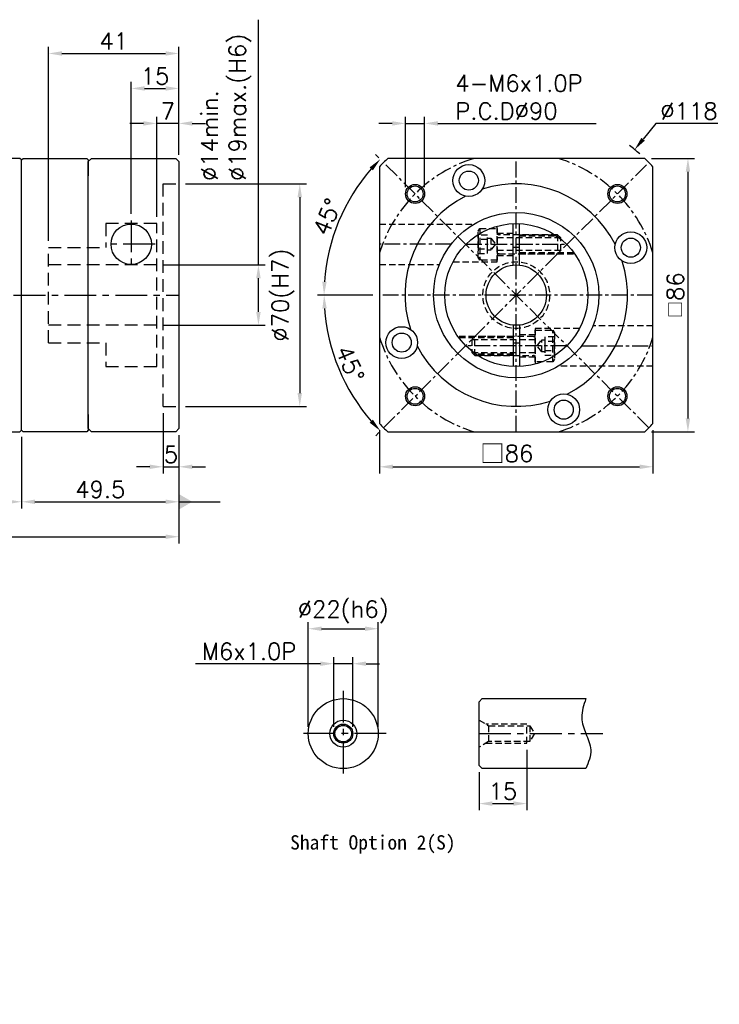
# Model space of a CAD drawing. Header units: millimetres. Extents: x -265 to 775, y -19 to 500.
# Tile 2 of 2: x 41 to 261, y 134 to 444. Entities that reach past the tile are written whole.
import ezdxf

# ---------------------------------------------------------------- set-up
doc = ezdxf.new("R2010")
doc.units = ezdxf.units.MM
doc.header["$LTSCALE"] = 4
doc.linetypes.add('CENTER', pattern=[2, 1.25, -0.25, 0.25, -0.25])
doc.linetypes.add('DASHED', pattern=[0.75, 0.5, -0.25])
for name, color, linetype in [('DIM', 6, 'Continuous'), ('MF090X1-211', 7, 'Continuous'), ('MF90X1-012', 7, 'Continuous'), ('MF90X1-212', 7, 'Continuous'), ('MF90X1-511', 7, 'Continuous'), ('圖框', 7, 'Continuous')]:
    doc.layers.add(name, color=color, linetype=linetype)
doc.styles.get("Standard").update_dxf_attribs({"font": 'romans.shx'})
doc.dimstyles.new('R', dxfattribs={"dimscale": 2.1, "dimtxt": 2.5, "dimasz": 2, "dimexe": 1, "dimexo": 1, "dimgap": 0.6, "dimtad": 1, "dimtoh": 1, "dimdec": 4, "dimdsep": 46, "dimtxsty": 'Standard', "dimcen": 0.5, "dimdle": 1, "dimclrt": 7, "dimadec": 4, "dimazin": 2, "dimtfac": 1, "dimtdec": 4, "dimtofl": 0, "dimtmove": 0, "dimatfit": 3, "dimfxl": 0, "dimtolj": 1, "dimarcsym": 0})
doc.dimstyles.get("Standard").update_dxf_attribs({"dimscale": 2.1, "dimtxt": 2.5, "dimasz": 2, "dimexe": 1, "dimexo": 1, "dimgap": 0.6, "dimtad": 1, "dimdec": 4, "dimdsep": 46, "dimtxsty": 'Standard', "dimcen": 0.5, "dimdle": 1, "dimclrt": 7, "dimadec": 4, "dimazin": 2, "dimtfac": 1, "dimtdec": 4, "dimtofl": 0, "dimtmove": 0, "dimatfit": 3, "dimfxl": 0, "dimtolj": 1, "dimarcsym": 0})

# ---------------------------------------------------------------- blocks, each defined once
blk = doc.blocks.new('*D39')
at = {"color": 0, "lineweight": -2, "ltscale": 2}
for p, q in [((116.45, 366.54), (116.45, 443.67)), ((86.55, 366.54), (118.55, 366.54)), ((116.45, 351.74), (116.45, 362.34)), ((86.55, 347.54), (118.55, 347.54))]:
    blk.add_line(p, q, dxfattribs=at)
at = {"color": 0, "ltscale": 2}
for points in [[(115.75, 362.34), (117.15, 362.34), (116.45, 366.54)], [(115.75, 351.74), (117.15, 351.74), (116.45, 347.54)]]:
    blk.add_solid(points, dxfattribs=at)
at = {"layer": 'Defpoints', "color": 0, "ltscale": 2}
for p in [(84.45, 366.54), (84.45, 347.54), (116.45, 347.54)]:
    blk.add_point(p, dxfattribs=at)
at = {"color": 7, "ltscale": 2, "insert": (98.44, 392.91), "char_height": 5.25, "attachment_point": 1, "rotation": 90}
blk.add_mtext('\\A1;%%C14min.\\P%%C19max.(H6)', dxfattribs=at)
blk = doc.blocks.new('*D40')
at = {"layer": 'Defpoints', "color": 0, "ltscale": 2}
for p in [(91.45, 392.04), (91.45, 322.04), (129.45, 322.04)]:
    blk.add_point(p, dxfattribs=at)
at = {"layer": '圖框', "color": 0, "lineweight": -2, "ltscale": 2}
for p, q in [((93.55, 392.04), (131.55, 392.04)), ((129.45, 387.84), (129.45, 326.24)), ((93.55, 322.04), (131.55, 322.04))]:
    blk.add_line(p, q, dxfattribs=at)
at = {"layer": '圖框', "color": 0, "ltscale": 2}
for points in [[(128.75, 387.84), (130.15, 387.84), (129.45, 392.04)], [(128.75, 326.24), (130.15, 326.24), (129.45, 322.04)]]:
    blk.add_solid(points, dxfattribs=at)
at = {"layer": '圖框', "color": 7, "ltscale": 2, "insert": (124.19, 357.04), "char_height": 5.25, "attachment_point": 5, "rotation": 90}
blk.add_mtext('\\A1;%%C70(H7)', dxfattribs=at)
blk = doc.blocks.new('*D24')
at = {"layer": 'Defpoints', "color": 0, "ltscale": 2}
for p in [(41.95, 314.54), (91.45, 315.04), (91.45, 292.04)]:
    blk.add_point(p, dxfattribs=at)
at = {"layer": '圖框', "color": 0, "lineweight": -2, "ltscale": 2}
for p, q in [((91.45, 312.94), (91.45, 289.94)), ((41.95, 312.44), (41.95, 289.94)), ((46.15, 292.04), (87.25, 292.04))]:
    blk.add_line(p, q, dxfattribs=at)
at = {"layer": '圖框', "color": 0, "ltscale": 2}
for points in [[(46.15, 292.74), (46.15, 291.34), (41.95, 292.04)], [(87.25, 292.74), (87.25, 291.34), (91.45, 292.04)]]:
    blk.add_solid(points, dxfattribs=at)
at = {"layer": '圖框', "color": 7, "ltscale": 2, "insert": (66.7, 295.92), "char_height": 5.25, "attachment_point": 5}
blk.add_mtext('\\A1;49.5', dxfattribs=at)
blk = doc.blocks.new('*D41')
at = {"layer": 'Defpoints', "color": 0, "ltscale": 2}
for p in [(86.45, 322.04), (91.45, 315.04), (91.45, 303.04)]:
    blk.add_point(p, dxfattribs=at)
at = {"layer": '圖框', "color": 0, "lineweight": -2, "ltscale": 2}
for p, q in [((86.45, 319.94), (86.45, 300.94)), ((91.45, 312.94), (91.45, 300.94)), ((82.25, 303.04), (78.05, 303.04)), ((86.45, 303.04), (91.45, 303.04)), ((95.65, 303.04), (99.85, 303.04))]:
    blk.add_line(p, q, dxfattribs=at)
at = {"layer": '圖框', "color": 0, "ltscale": 2}
for points in [[(82.25, 303.74), (82.25, 302.34), (86.45, 303.04)], [(95.65, 303.74), (95.65, 302.34), (91.45, 303.04)]]:
    blk.add_solid(points, dxfattribs=at)
at = {"layer": '圖框', "color": 7, "ltscale": 2, "insert": (88.95, 306.92), "char_height": 5.25, "attachment_point": 5}
blk.add_mtext('\\A1;5', dxfattribs=at)
blk = doc.blocks.new('*D42')
at = {"layer": 'Defpoints', "color": 0, "ltscale": 2}
for p in [(91.45, 422.04), (91.45, 399.04), (76.45, 380.54)]:
    blk.add_point(p, dxfattribs=at)
at = {"layer": '圖框', "color": 0, "lineweight": -2, "ltscale": 2}
for p, q in [((76.45, 382.64), (76.45, 424.14)), ((80.65, 422.04), (87.25, 422.04)), ((91.45, 401.14), (91.45, 424.14))]:
    blk.add_line(p, q, dxfattribs=at)
at = {"layer": '圖框', "color": 0, "ltscale": 2}
for points in [[(80.65, 422.74), (80.65, 421.34), (76.45, 422.04)], [(87.25, 422.74), (87.25, 421.34), (91.45, 422.04)]]:
    blk.add_solid(points, dxfattribs=at)
at = {"layer": '圖框', "color": 7, "ltscale": 2, "insert": (83.95, 425.92), "char_height": 5.25, "attachment_point": 5}
blk.add_mtext('\\A1;15', dxfattribs=at)
blk = doc.blocks.new('*D43')
at = {"layer": 'Defpoints', "color": 0, "ltscale": 2}
for p in [(91.45, 433.04), (91.45, 399.04), (50.45, 372.04)]:
    blk.add_point(p, dxfattribs=at)
at = {"layer": '圖框', "color": 0, "lineweight": -2, "ltscale": 2}
for p, q in [((50.45, 374.14), (50.45, 435.14)), ((91.45, 401.14), (91.45, 435.14)), ((54.65, 433.04), (87.25, 433.04))]:
    blk.add_line(p, q, dxfattribs=at)
at = {"layer": '圖框', "color": 0, "ltscale": 2}
for points in [[(54.65, 433.74), (54.65, 432.34), (50.45, 433.04)], [(87.25, 433.74), (87.25, 432.34), (91.45, 433.04)]]:
    blk.add_solid(points, dxfattribs=at)
at = {"layer": '圖框', "color": 7, "ltscale": 2, "insert": (70.95, 436.92), "char_height": 5.25, "attachment_point": 5}
blk.add_mtext('\\A1;41', dxfattribs=at)
blk = doc.blocks.new('*D25')
at = {"layer": 'Defpoints', "color": 0, "ltscale": 2}
for p in [(239.27, 398.76), (154.55, 357.04), (240.55, 357.04), (139.18, 341.4), (155.83, 315.32)]:
    blk.add_point(p, dxfattribs=at)
at = {"layer": '圖框', "color": 0, "lineweight": -2, "ltscale": 2}
for p, q in [((152.45, 357.04), (135.02, 357.04)), ((154.34, 313.83), (153.33, 312.82))]:
    blk.add_line(p, q, dxfattribs=at)
blk.add_arc((197.55, 357.04), 60.43, 183.983, 221.017, dxfattribs=at)
at = {"layer": '圖框', "color": 0, "ltscale": 2}
for points in [[(136.56, 352.82), (137.96, 352.86), (137.12, 357.04)], [(152.46, 317.86), (151.44, 316.9), (154.82, 314.31)]]:
    blk.add_solid(points, dxfattribs=at)
at = {"layer": '圖框', "color": 7, "ltscale": 2, "insert": (145.31, 335.4), "char_height": 5.25, "attachment_point": 5, "rotation": 292.5}
blk.add_mtext('\\A1;45°', dxfattribs=at)
blk = doc.blocks.new('*D26')
at = {"layer": 'Defpoints', "color": 0, "ltscale": 2}
for p in [(155.83, 398.76), (145.18, 387.27), (154.55, 357.04), (240.55, 357.04), (239.27, 315.32)]:
    blk.add_point(p, dxfattribs=at)
at = {"layer": '圖框', "color": 0, "lineweight": -2, "ltscale": 2}
for p, q in [((154.34, 400.24), (153.31, 401.28)), ((152.45, 357.04), (134.98, 357.04))]:
    blk.add_line(p, q, dxfattribs=at)
blk.add_arc((197.55, 357.04), 60.47, 138.9804, 176.0196, dxfattribs=at)
at = {"layer": '圖框', "color": 0, "ltscale": 2}
for points in [[(151.41, 397.2), (152.44, 396.25), (154.79, 399.8)], [(137.92, 361.21), (136.53, 361.26), (137.08, 357.04)]]:
    blk.add_solid(points, dxfattribs=at)
at = {"layer": '圖框', "color": 7, "ltscale": 2, "insert": (138.09, 381.66), "char_height": 5.25, "attachment_point": 5, "rotation": 67.5}
blk.add_mtext('\\A1;45°', dxfattribs=at)
blk = doc.blocks.new('*D27')
at = {"layer": 'Defpoints', "color": 0, "ltscale": 2}
for p in [(168.73, 411.04), (162.73, 388.86), (168.73, 388.86)]:
    blk.add_point(p, dxfattribs=at)
at = {"layer": '圖框', "color": 0, "lineweight": -2, "ltscale": 2}
for p, q in [((162.73, 390.96), (162.73, 413.14)), ((168.73, 390.96), (168.73, 413.14)), ((158.53, 411.04), (154.33, 411.04)), ((162.73, 411.04), (168.73, 411.04)), ((172.93, 411.04), (222.65, 411.04))]:
    blk.add_line(p, q, dxfattribs=at)
at = {"layer": '圖框', "color": 0, "ltscale": 2}
for points in [[(158.53, 411.74), (158.53, 410.34), (162.73, 411.04)], [(172.93, 411.74), (172.93, 410.34), (168.73, 411.04)]]:
    blk.add_solid(points, dxfattribs=at)
at = {"layer": '圖框', "color": 7, "ltscale": 2, "insert": (178.39, 426.3), "char_height": 5.25, "attachment_point": 1}
blk.add_mtext('\\A1;4-M6x1.0P\\PP.C.D%%C90', dxfattribs=at)
blk = doc.blocks.new('*D28')
at = {"layer": 'Defpoints', "color": 0, "ltscale": 2}
for p in [(234.79, 402.8), (160.31, 311.27)]:
    blk.add_point(p, dxfattribs=at)
at = {"layer": '圖框', "color": 0, "lineweight": -2, "ltscale": 2}
for p, q in [((241.49, 411.04), (237.44, 406.06)), ((261, 411.04), (241.49, 411.04)), ((196.5, 357.04), (198.6, 357.04)), ((197.55, 355.99), (197.55, 358.09))]:
    blk.add_line(p, q, dxfattribs=at)
blk.add_arc((197.55, 357.04), 59, 48.8264, 52.9038, dxfattribs=at)
at = {"layer": '圖框', "color": 0, "ltscale": 2}
blk.add_solid([(236.89, 406.5), (237.98, 405.62), (234.79, 402.8)], dxfattribs=at)
at = {"layer": '圖框', "color": 7, "ltscale": 2, "insert": (251.87, 414.92), "char_height": 5.25, "attachment_point": 5}
blk.add_mtext('\\A1;∅118', dxfattribs=at)
blk = doc.blocks.new('*D29')
at = {"layer": 'Defpoints', "color": 0, "ltscale": 2}
for p in [(-104.55, 347.04), (91.45, 315.04), (91.45, 281.04)]:
    blk.add_point(p, dxfattribs=at)
at = {"layer": '圖框', "color": 0, "lineweight": -2, "ltscale": 2}
for p, q in [((-104.55, 344.94), (-104.55, 278.94)), ((91.45, 312.94), (91.45, 278.94)), ((-100.35, 281.04), (87.25, 281.04))]:
    blk.add_line(p, q, dxfattribs=at)
at = {"layer": '圖框', "color": 0, "ltscale": 2}
for points in [[(-100.35, 281.74), (-100.35, 280.34), (-104.55, 281.04)], [(87.25, 281.74), (87.25, 280.34), (91.45, 281.04)]]:
    blk.add_solid(points, dxfattribs=at)
at = {"layer": '圖框', "color": 7, "ltscale": 2, "insert": (-6.55, 284.92), "char_height": 5.25, "attachment_point": 5}
blk.add_mtext('\\A1;196', dxfattribs=at)
blk = doc.blocks.new('*D35')
at = {"color": 0, "lineweight": -2}
for p, q in [((154.55, 314.54), (154.55, 300.94)), ((240.55, 314.54), (240.55, 300.94)), ((158.75, 303.04), (236.35, 303.04))]:
    blk.add_line(p, q, dxfattribs=at)
at = {"color": 0}
for points in [[(158.75, 303.74), (158.75, 302.34), (154.55, 303.04)], [(236.35, 303.74), (236.35, 302.34), (240.55, 303.04)]]:
    blk.add_solid(points, dxfattribs=at)
at = {"layer": 'Defpoints', "color": 0}
for p in [(154.55, 316.64), (240.55, 316.64), (240.55, 303.04)]:
    blk.add_point(p, dxfattribs=at)
at = {"color": 7, "insert": (194.55, 307.14), "char_height": 5.25, "attachment_point": 5}
blk.add_mtext('\\A1;{\\fPMingLiU|b0|i0|c136|p18;\\H1.083x;\\C0;□}86', dxfattribs=at)
blk = doc.blocks.new('A$C0B6407E4')
at = {"layer": 'MF90X1-212', "linetype": 'DASHED'}
for p, q in [((0.5, 10), (0.5, 0)), ((26, 7), (6, 7)), ((25, 8), (25, 2)), ((26, 3), (6, 3))]:
    blk.add_line(p, q, dxfattribs=at)
for points in [[(0.5, 0), (0, 0.87), (0, 9.13), (0.5, 10), (6, 10), (6, 0)], [(0, 7.89), (0, 2.11), (3, 2.11), (3, 7.89)], [(0, 6.44), (0, 3.56), (3, 3.56), (3, 6.44)], [(3, 3.11), (3, 6.89), (4, 6.89), (4, 3.11)]]:
    blk.add_lwpolyline(points, close=True, dxfattribs=at)
blk.add_lwpolyline([(4, 6.89), (5.44, 5), (4, 3.11)], dxfattribs=at)
blk.add_lwpolyline([(6, 1.4, -0.414214), (6.6, 2), (25, 2), (26, 3), (26, 7), (25, 8), (6.6, 8, -0.414214), (6, 8.6)], format="xyb", dxfattribs=at)
blk = doc.blocks.new('A$C2C864E7E')
at = {"layer": 'MF90X1-212'}
for p, q in [((21.5, 31.95), (21.5, 44.98)), ((23.5, 31.95), (23.5, 44.98)), ((21.5, 13.05), (21.5, 0.02)), ((23.5, 13.05), (23.5, 0.02))]:
    blk.add_line(p, q, dxfattribs=at)
at = {"layer": 'MF90X1-212', "linetype": 'DASHED'}
for p, q in [((16.5, 42), (21.5, 42)), ((23.5, 41.5), (34.55, 41.5)), ((23.5, 41.1), (35, 41.1)), ((16.5, 35), (21.5, 35)), ((23.5, 35.9), (40.57, 35.9)), ((23.5, 35.5), (40.86, 35.5)), ((21.5, 9.5), (4.14, 9.5)), ((28.5, 10), (23.5, 10)), ((21.5, 9.1), (4.43, 9.1)), ((21.5, 3.9), (10, 3.9)), ((21.5, 3.5), (10.45, 3.5)), ((28.5, 3), (23.5, 3))]:
    blk.add_line(p, q, dxfattribs=at)
at = {"layer": 'MF90X1-212', "linetype": 'CENTER'}
for p, q in [((6.68, 38.5), (38.32, 38.5)), ((38.32, 6.5), (6.68, 6.5))]:
    blk.add_line(p, q, dxfattribs=at)
at = {"layer": 'MF90X1-212', "linetype": 'DASHED'}
for points in [[(2.6, 33), (16.5, 33), (16.5, 44.21)], [(42.4, 12), (28.5, 12), (28.5, 0.79)]]:
    blk.add_lwpolyline(points, dxfattribs=at)
at = {"layer": 'MF90X1-212'}
for radius in [22.5, 9.5]:
    blk.add_circle((22.5, 22.5), radius, dxfattribs=at)
at = {"layer": 'MF90X1-212', "linetype": 'DASHED'}
blk.add_circle((22.5, 22.5), 10.5, dxfattribs=at)
at = {"layer": 'MF90X1-212'}
for start, end in [(86.1774, 93.8226), (266.1774, 273.8226)]:
    blk.add_arc((22.5, 22.5), 15, start, end, dxfattribs=at)
blk.add_blockref('A$C0B6407E4', (10.5, 33.5))
at = {"rotation": 180}
blk.add_blockref('A$C0B6407E4', (34.5, 11.5), dxfattribs=at)
blk = doc.blocks.new('*D51')
at = {"layer": 'Defpoints', "color": 0, "ltscale": 2}
for p in [(154.13, 252.11), (132.13, 219.11), (154.13, 219.11)]:
    blk.add_point(p, dxfattribs=at)
at = {"layer": '圖框', "color": 0, "lineweight": -2, "ltscale": 2}
for p, q in [((132.13, 221.21), (132.13, 254.21)), ((154.13, 221.21), (154.13, 254.21)), ((136.33, 252.11), (149.93, 252.11))]:
    blk.add_line(p, q, dxfattribs=at)
at = {"layer": '圖框', "color": 0, "ltscale": 2}
for points in [[(136.33, 252.81), (136.33, 251.41), (132.13, 252.11)], [(149.93, 252.81), (149.93, 251.41), (154.13, 252.11)]]:
    blk.add_solid(points, dxfattribs=at)
at = {"layer": '圖框', "color": 7, "ltscale": 2, "insert": (143.13, 257.37), "char_height": 5.25, "attachment_point": 5}
blk.add_mtext('\\A1;%%C22(h6)', dxfattribs=at)
blk = doc.blocks.new('*D37')
at = {"layer": 'Defpoints', "color": 0, "ltscale": 2}
for p in [(146.13, 241.11), (140.13, 219.11), (146.13, 219.11)]:
    blk.add_point(p, dxfattribs=at)
at = {"layer": '圖框', "color": 0, "lineweight": -2, "ltscale": 2}
for p, q in [((140.13, 221.21), (140.13, 243.21)), ((146.13, 221.21), (146.13, 243.21)), ((135.93, 241.11), (96.63, 241.11)), ((146.13, 241.11), (140.13, 241.11)), ((150.33, 241.11), (154.53, 241.11))]:
    blk.add_line(p, q, dxfattribs=at)
at = {"layer": '圖框', "color": 0, "ltscale": 2}
for points in [[(135.93, 241.81), (135.93, 240.41), (140.13, 241.11)], [(150.33, 241.81), (150.33, 240.41), (146.13, 241.11)]]:
    blk.add_solid(points, dxfattribs=at)
at = {"layer": '圖框', "color": 7, "ltscale": 2, "insert": (113.52, 245), "char_height": 5.25, "attachment_point": 5}
blk.add_mtext('\\A1;M6x1.0P', dxfattribs=at)
blk = doc.blocks.new('*D38')
at = {"layer": 'Defpoints', "color": 0, "ltscale": 2}
for p in [(200.83, 216.11), (185.83, 209.11), (200.83, 197.11)]:
    blk.add_point(p, dxfattribs=at)
at = {"layer": '圖框', "color": 0, "lineweight": -2, "ltscale": 2}
for p, q in [((200.83, 214.01), (200.83, 195.01)), ((185.83, 207.01), (185.83, 195.01)), ((190.03, 197.11), (196.63, 197.11))]:
    blk.add_line(p, q, dxfattribs=at)
at = {"layer": '圖框', "color": 0, "ltscale": 2}
for points in [[(190.03, 197.81), (190.03, 196.41), (185.83, 197.11)], [(196.63, 197.81), (196.63, 196.41), (200.83, 197.11)]]:
    blk.add_solid(points, dxfattribs=at)
at = {"layer": '圖框', "color": 7, "ltscale": 2, "insert": (193.33, 201), "char_height": 5.25, "attachment_point": 5}
blk.add_mtext('\\A1;15', dxfattribs=at)
blk = doc.blocks.new('*D17')
at = {"color": 0, "lineweight": -2}
for p, q in [((240.05, 400.04), (253.65, 400.04)), ((251.55, 395.84), (251.55, 318.24)), ((240.05, 314.04), (253.65, 314.04))]:
    blk.add_line(p, q, dxfattribs=at)
at = {"color": 0}
for points in [[(250.85, 395.84), (252.25, 395.84), (251.55, 400.04)], [(250.85, 318.24), (252.25, 318.24), (251.55, 314.04)]]:
    blk.add_solid(points, dxfattribs=at)
at = {"layer": 'Defpoints', "color": 0}
for p in [(237.95, 400.04), (237.95, 314.04), (251.55, 314.04)]:
    blk.add_point(p, dxfattribs=at)
at = {"color": 7, "insert": (247.66, 357.04), "char_height": 5.25, "attachment_point": 5, "rotation": 90}
blk.add_mtext('\\A1;{\\fPMingLiU|b0|i0|c136|p18;\\H0.75x;\\C256;□}86', dxfattribs=at)
blk = doc.blocks.new('_DatumFilled')
at = {"color": 0, "linetype": 'ByBlock'}
blk.add_solid([(0, 0.577), (-1, 0), (0, -0.577)], dxfattribs=at)
blk = doc.blocks.new('*D54')
at = {"color": 0, "lineweight": -2}
for p, q in [((84.45, 381.64), (84.45, 413.14)), ((91.45, 401.14), (91.45, 413.14)), ((80.25, 411.04), (76.05, 411.04)), ((91.45, 411.04), (84.45, 411.04)), ((95.65, 411.04), (99.85, 411.04))]:
    blk.add_line(p, q, dxfattribs=at)
at = {"color": 0}
for points in [[(80.25, 411.74), (80.25, 410.34), (84.45, 411.04)], [(95.65, 411.74), (95.65, 410.34), (91.45, 411.04)]]:
    blk.add_solid(points, dxfattribs=at)
at = {"layer": 'Defpoints', "color": 0}
for p in [(84.45, 411.04), (91.45, 399.04), (84.45, 379.54)]:
    blk.add_point(p, dxfattribs=at)
at = {"color": 7, "insert": (87.95, 414.92), "char_height": 5.25, "attachment_point": 5}
blk.add_mtext('\\A1;7', dxfattribs=at)
blk = doc.blocks.new('*D55')
at = {"layer": 'Defpoints', "color": 0, "ltscale": 2}
for p in [(18.45, 314.54), (41.95, 314.54), (41.95, 292.04)]:
    blk.add_point(p, dxfattribs=at)
at = {"layer": '圖框', "color": 0, "lineweight": -2, "ltscale": 2}
for p, q in [((18.45, 312.44), (18.45, 289.94)), ((41.95, 312.44), (41.95, 289.94)), ((22.65, 292.04), (37.75, 292.04))]:
    blk.add_line(p, q, dxfattribs=at)
at = {"layer": '圖框', "color": 0, "ltscale": 2}
for points in [[(22.65, 292.74), (22.65, 291.34), (18.45, 292.04)], [(37.75, 292.74), (37.75, 291.34), (41.95, 292.04)]]:
    blk.add_solid(points, dxfattribs=at)
at = {"layer": '圖框', "color": 7, "ltscale": 2, "insert": (30.2, 295.92), "char_height": 5.25, "attachment_point": 5}
blk.add_mtext('\\A1;23.5', dxfattribs=at)

msp = doc.modelspace()

# ---------------------------------------------------------------- linework, layer by layer
at = {"color": 0, "linetype": 'DASHED', "ltscale": 2}
for p, q in [((86.44701, 322.03764), (86.44701, 392.03764)), ((86.44701, 392.03764), (91.44701, 392.03764)), ((84.44701, 379.53764), (68.44701, 379.53764)), ((68.44701, 379.53764), (68.44701, 372.03764)), ((84.44701, 334.53764), (84.44701, 379.53764)), ((50.44701, 372.03764), (68.44701, 372.03764)), ((50.44701, 342.03764), (50.44701, 372.03764)), ((84.44701, 366.53764), (50.44701, 366.53764)), ((84.44701, 347.53764), (50.44701, 347.53764)), ((50.44701, 342.03764), (68.44701, 342.03764)), ((68.44701, 342.03764), (68.44701, 334.53764)), ((68.44701, 334.53764), (84.44701, 334.53764)), ((86.44701, 322.03764), (91.44701, 322.03764))]:
    msp.add_line(p, q, dxfattribs=at)
at = {"color": 0, "linetype": 'CENTER', "ltscale": 2}
for p, q in [((76.44701, 380.53764), (76.44701, 365.53764)), ((83.94701, 373.03764), (68.94701, 373.03764)), ((-104.55299, 357.03764), (91.44701, 357.03764))]:
    msp.add_line(p, q, dxfattribs=at)
at = {"ltscale": 2}
msp.add_lwpolyline([(18.94701, 314.03764), (41.44701, 314.03764), (41.94701, 314.53764), (41.94701, 399.53764), (41.44701, 400.03764), (18.94701, 400.03764), (18.44701, 399.53764), (18.44701, 314.53764)], close=True, dxfattribs=at)
at = {"color": 0}
for centre, radius in [((165.72801, 388.85745), 3), ((165.72801, 388.85745), 2.5), ((229.36762, 388.85745), 3), ((229.36762, 388.85745), 2.5), ((165.72801, 325.21784), 3), ((165.72801, 325.21784), 2.5), ((229.36762, 325.21784), 3), ((229.36762, 325.21784), 2.5)]:
    msp.add_circle(centre, radius, dxfattribs=at)
for start, end in [(27.1536846, 107.8463154), (117.1536846, 197.8463154), (297.1536846, 17.8463154), (207.1536846, 287.8463154)]:
    msp.add_arc((197.54781, 357.03764), 35, start, end, dxfattribs=at)
at = {"layer": 'MF090X1-211', "color": 0}
for p, q in [((41.94701, 399.53764), (42.44701, 400.03764)), ((42.44701, 400.03764), (62.44701, 400.03764)), ((62.94701, 399.53764), (62.44701, 400.03764)), ((62.94701, 399.53764), (62.94701, 394.53764)), ((62.94701, 399.53764), (62.94701, 398.13764)), ((62.94701, 319.53764), (62.94701, 314.53764)), ((41.94701, 314.53764), (42.44701, 314.03764)), ((62.44701, 314.03764), (42.44701, 314.03764)), ((62.94701, 314.53764), (62.44701, 314.03764))]:
    msp.add_line(p, q, dxfattribs=at)
at = {"layer": 'MF90X1-012', "color": 0, "linetype": 'CENTER', "ltscale": 2}
for p, q in [((143.13075, 232.6122), (143.13075, 205.6122)), ((156.63075, 219.1122), (129.63075, 219.1122))]:
    msp.add_line(p, q, dxfattribs=at)
at = {"layer": 'MF90X1-012', "color": 0, "ltscale": 2}
for p, q in [((185.83322, 229.1122), (186.83322, 230.1122)), ((186.83322, 230.1122), (219.43322, 230.1122)), ((185.83322, 209.1122), (185.83322, 229.1122)), ((186.83322, 208.1122), (185.83322, 209.1122)), ((219.43322, 208.1122), (186.83322, 208.1122))]:
    msp.add_line(p, q, dxfattribs=at)
for radius in [11, 4.25, 3, 2.6]:
    msp.add_circle((143.13075, 219.1122), radius, dxfattribs=at)
at = {"layer": 'MF90X1-511', "linetype": 'CENTER'}
for p, q in [((197.54781, 314.03764), (197.54781, 400.03764)), ((155.82851, 315.31834), (239.26711, 398.75694)), ((239.26711, 315.31834), (155.82851, 398.75694)), ((177.05391, 373.03764), (154.54781, 373.03764)), ((240.54781, 357.03764), (154.54781, 357.03764)), ((218.04171, 341.03764), (240.54781, 341.03764))]:
    msp.add_line(p, q, dxfattribs=at)
at = {"layer": 'MF90X1-511', "linetype": 'DASHED'}
for p, q in [((154.54781, 379.38764), (184.26333, 379.38764)), ((154.54781, 366.68764), (173.40496, 366.68764)), ((240.54781, 347.38764), (221.69067, 347.38764)), ((240.54781, 334.68764), (210.8323, 334.68764)), ((188.8643, 221.6122), (188.8643, 216.6122)), ((201.83322, 221.6122), (201.83322, 216.6122))]:
    msp.add_line(p, q, dxfattribs=at)
at = {"layer": 'MF90X1-511', "color": 0}
msp.add_line((90.44701, 314.03764), (91.44701, 315.03764), dxfattribs=at)
msp.add_lwpolyline([(90.44701, 314.03764), (63.94701, 314.03764), (62.94701, 315.03764), (62.94701, 399.03764), (63.94701, 400.03764), (90.44701, 400.03764), (91.44701, 399.03764), (91.44701, 315.03764)], close=True, dxfattribs=at)
at = {"layer": 'MF90X1-511'}
msp.add_lwpolyline([(240.54781, 316.63962), (240.54781, 397.43566, 0.015595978), (237.94583, 400.03764), (157.14979, 400.03764, 0.015595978), (154.54781, 397.43566), (154.54781, 316.63962, 0.015595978), (157.14979, 314.03764), (237.94583, 314.03764, 0.015595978)], format="xyb", close=True, dxfattribs=at)
at = {"layer": 'MF90X1-511', "linetype": 'DASHED'}
for points in [[(185.83322, 223.3622), (188.8643, 221.6122), (201.83322, 221.6122), (203.27659, 219.1122), (201.83322, 216.6122), (188.8643, 216.6122), (185.83322, 214.8622)], [(187.99828, 216.1122), (200.83322, 216.1122), (200.83322, 222.1122), (187.99828, 222.1122)]]:
    msp.add_lwpolyline(points, dxfattribs=at)
at = {"layer": 'MF90X1-511'}
for centre, radius in [((182.62316, 393.06894), 5), ((182.62316, 393.06894), 3), ((197.54781, 357.03764), 26), ((233.57911, 371.9623), 5), ((233.57911, 371.9623), 3), ((161.51651, 342.11299), 5), ((161.51651, 342.11299), 3), ((212.47247, 321.00634), 5), ((212.47247, 321.00634), 3)]:
    msp.add_circle(centre, radius, dxfattribs=at)
at = {"layer": 'MF90X1-511', "linetype": 'CENTER'}
for start, end in [(107.14621, 162.85379), (17.14621, 72.85379), (197.14621, 252.85379), (287.14621, 342.85379)]:
    msp.add_arc((197.54781, 357.03764), 45, start, end, dxfattribs=at)
at = {"layer": '圖框', "color": 0, "linetype": 'CENTER', "ltscale": 2}
msp.add_line((185.83322, 219.1122), (224.80576, 219.1122), dxfattribs=at)
at = {"layer": '圖框', "color": 0, "ltscale": 2}
msp.add_circle((76.44701, 373.03764), 6.35, dxfattribs=at)
msp.add_spline([(219.43322, 230.1122), (218.17727, 224.13369), (219.43322, 219.1122), (220.97491, 214.06234), (219.43322, 208.1122)], degree=3, dxfattribs=at)

# ---------------------------------------------------------------- block references
msp.add_blockref('A$C2C864E7E', (175.04781, 334.53764))

# ---------------------------------------------------------------- texts
at = {"color": 0, "insert": (126.42439, 187.15169), "char_height": 4.5, "width": 54.5199945, "attachment_point": 1}
msp.add_mtext('{\\fDFKai-SB|b1|i0|c0|p65;Shaft Option 2(S)}', dxfattribs=at)
at = {"layer": 'DIM', "color": 7, "char_height": 3.125, "width": 2, "attachment_point": 1}
for insert in [(88.33562, 149.09553), (116.37101, 133.97787)]:
    msp.add_mtext('\\A1;', dxfattribs=dict(at, insert=insert))

# ---------------------------------------------------------------- dimensions: what is measured, and where the dimension line sits
at = {"color": 0, "ltscale": 2}
dim = msp.add_linear_dim(base=(116.44701, 347.53764), p1=(84.44701, 366.53764), p2=(84.44701, 347.53764), angle=90, text='%%C14min.\\P%%C19max.(H6)', dimstyle='Standard', override={"dimtmove": 0}, dxfattribs=at)
dim.commit()
dim.dimension.update_dxf_attribs({"geometry": '*D39', "text_midpoint": (116.44701, 417.65525), "dimtype": 160})
at = {"color": 0}
dim = msp.add_linear_dim(base=(84.44701, 411.03764), p1=(91.44701, 399.03764), p2=(84.44701, 379.53764), dimstyle='Standard', override={"dimtofl": 1, "dimldrblk": 'DatumFilled', "dimtfill": 1}, dxfattribs=at)
dim.commit()
dim.dimension.update_dxf_attribs({"geometry": '*D54', "text_midpoint": (87.94701, 414.92264)})
dim = msp.add_linear_dim(base=(251.54781, 314.03764), p1=(237.94583, 400.03764), p2=(237.94583, 314.03764), angle=90, text='{\\fPMingLiU|b0|i0|c136|p18;\\H0.75x;\\C256;□}<>', dimstyle='Standard', override={"dimldrblk": 'DatumFilled', "dimtfill": 1}, dxfattribs=at)
dim.commit()
dim.dimension.update_dxf_attribs({"geometry": '*D17', "text_midpoint": (247.66281, 357.03764)})
dim = msp.add_linear_dim(base=(240.54781, 303.03764), p1=(154.54781, 316.63962), p2=(240.54781, 316.63962), text='{\\fPMingLiU|b0|i0|c136|p18;\\H1.083x;\\C0;□}<>', dimstyle='Standard', dxfattribs=at)
dim.commit()
dim.dimension.update_dxf_attribs({"geometry": '*D35', "text_midpoint": (194.54781, 303.03764), "dimtype": 160})
at = {"layer": '圖框', "color": 0, "ltscale": 2}
for base, p1, p2, picture, middle in [((91.44701, 433.03764), (50.44701, 372.03764), (91.44701, 399.03764), '*D43', (70.94701, 436.92264)), ((91.44701, 281.03764), (-104.55299, 347.03764), (91.44701, 315.03764), '*D29', (-6.55299, 284.92264)), ((41.94701, 292.03764), (18.44701, 314.53764), (41.94701, 314.53764), '*D55', (30.19701, 295.92264))]:
    dim = msp.add_linear_dim(base=base, p1=p1, p2=p2, dimstyle='Standard', dxfattribs=at)
    dim.commit()
    dim.dimension.update_dxf_attribs({"geometry": picture, "text_midpoint": middle})
for base, p1, p2, picture, middle in [((91.44701, 422.03764), (76.44701, 380.53764), (91.44701, 399.03764), '*D42', (83.94701, 422.03764)), ((91.44701, 292.03764), (41.94701, 314.53764), (91.44701, 315.03764), '*D24', (66.69701, 292.03764)), ((200.83322, 197.1122), (185.83322, 209.1122), (200.83322, 216.1122), '*D38', (193.33322, 197.1122))]:
    dim = msp.add_linear_dim(base=base, p1=p1, p2=p2, dimstyle='Standard', dxfattribs=at)
    dim.commit()
    dim.dimension.update_dxf_attribs({"geometry": picture, "text_midpoint": middle, "dimtype": 160})
for base, p1, p2, text, picture, middle in [((168.72801, 411.03764), (162.72801, 388.85745), (168.72801, 388.85745), '4-M<>x1.0P\\PP.C.D%%C90', '*D27', (199.88801, 411.03764)), ((146.13075, 241.1122), (140.13075, 219.1122), (146.13075, 219.1122), 'M<>x1.0P', '*D37', (113.51543, 241.1122))]:
    dim = msp.add_linear_dim(base=base, p1=p1, p2=p2, text=text, dimstyle='Standard', override={"dimtofl": 1}, dxfattribs=at)
    dim.commit()
    dim.dimension.update_dxf_attribs({"geometry": picture, "text_midpoint": middle, "dimtype": 160})
dim = msp.add_diameter_dim_2p(p1=(160.30957, 311.27398), p2=(234.78606, 402.80131), dimstyle='R', dxfattribs=at)
dim.commit()
dim.dimension.update_dxf_attribs({"geometry": '*D28', "text_midpoint": (251.87302, 411.03764), "dimtype": 163})
for base, line1, line2, picture, middle in [((145.18051, 387.27192), ((239.26711, 315.31834), (155.82851, 398.75694)), ((240.54781, 357.03764), (154.54781, 357.03764)), '*D26', (138.09289, 381.66468)), ((139.17768, 341.39741), ((240.54781, 357.03764), (154.54781, 357.03764)), ((155.82851, 315.31834), (239.26711, 398.75694)), '*D25', (145.30778, 335.39911))]:
    dim = msp.add_angular_dim_2l(base=base, line1=line1, line2=line2, dimstyle='Standard', dxfattribs=at)
    dim.commit()
    dim.dimension.update_dxf_attribs({"geometry": picture, "text_midpoint": middle})
dim = msp.add_linear_dim(base=(129.44701, 322.03764), p1=(91.44701, 392.03764), p2=(91.44701, 322.03764), angle=90, text='%%C<>(H7)', dimstyle='Standard', override={"dimtmove": 0}, dxfattribs=at)
dim.commit()
dim.dimension.update_dxf_attribs({"geometry": '*D40', "text_midpoint": (129.44701, 357.03764), "dimtype": 160})
dim = msp.add_linear_dim(base=(91.44701, 303.03764), p1=(86.44701, 322.03764), p2=(91.44701, 315.03764), dimstyle='Standard', override={"dimtofl": 1}, dxfattribs=at)
dim.commit()
dim.dimension.update_dxf_attribs({"geometry": '*D41', "text_midpoint": (88.94701, 303.03764), "dimtype": 160})
dim = msp.add_linear_dim(base=(154.13075, 252.1122), p1=(132.13075, 219.1122), p2=(154.13075, 219.1122), text='%%C<>(h6)', dimstyle='Standard', dxfattribs=at)
dim.commit()
dim.dimension.update_dxf_attribs({"geometry": '*D51', "text_midpoint": (143.13075, 252.1122), "dimtype": 160})

# ---------------------------------------------------------------- leaders
msp.add_leader([(91.44701, 292.03764), (104.3969, 292.03764)], dimstyle='Standard', override={"dimldrblk": 'DatumFilled'}, dxfattribs=at)

doc.saveas('drawing.dxf')
